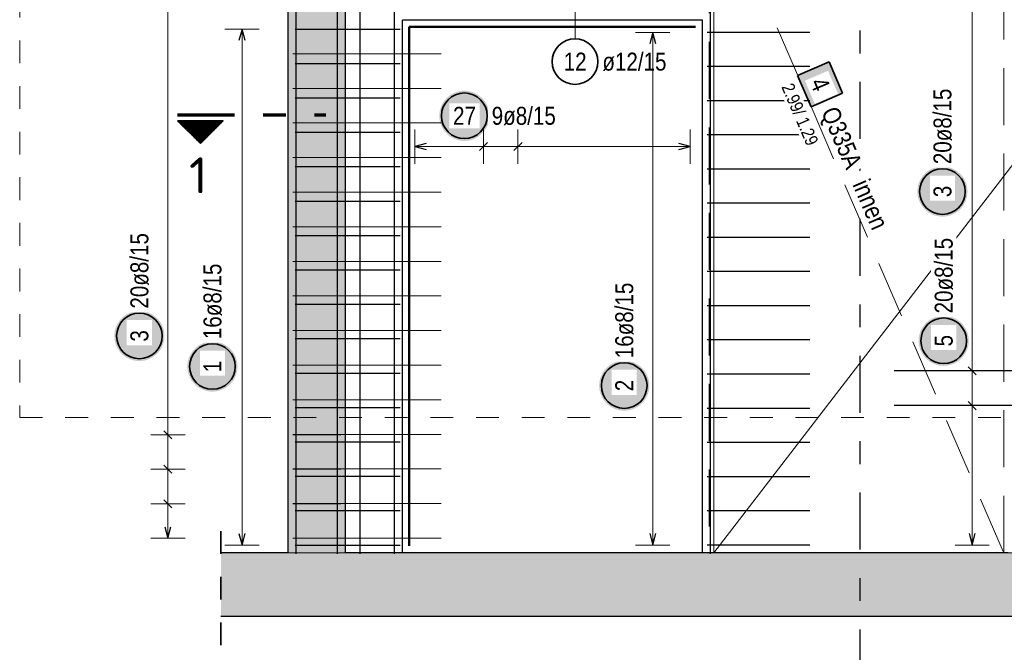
# Model space of a CAD drawing. Header units: millimetres. Extents: x -7.4 to 35.1, y -18.1 to 22.4.
# Tile 26 of 37: x 7.3 to 11.6, y 14.9 to 17.7. Entities that reach past the tile are written whole.
import ezdxf
from ezdxf.enums import TextEntityAlignment as Align

# ---------------------------------------------------------------- set-up
doc = ezdxf.new("R2010")
doc.units = ezdxf.units.MM
doc.linetypes.add('DASHDOTX2', pattern=[2, 1, -0.5, 0, -0.5])
doc.linetypes.add('HIDDEN', pattern=[0.375, 0.25, -0.125])
doc.layers.add('Grundebene', color=7, linetype='Continuous', lineweight=20)
doc.styles.add('Arial Narrow', font='ARIALN.TTF')
doc.styles.add('isocp', font='isocp', dxfattribs={"width": 1.1})
doc.linetypes.add('STRAKON_Linetype_13', pattern='A,15,[130,ltypeshp.shx,S=1.875,R=-30,X=0,Y=0],-1.875,[130,ltypeshp.shx,S=1.875,R=-30,X=0,Y=0]', length=16.875)

msp = doc.modelspace()

# ---------------------------------------------------------------- hatches: boundary and pattern name
at = {"lineweight": 18, "true_color": 0xffffff}
msp.add_hatch(color=7, dxfattribs=at).paths.add_polyline_path([(10.878259, 17.367029), (10.818822, 17.50475), (10.6811, 17.445313), (10.740537, 17.307592)])
at = {"lineweight": 25, "true_color": 0xffffff}
for points in [[(9.330502, 17.267874), (9.330435, 17.271713), (9.330235, 17.275547), (9.3299, 17.279372), (9.329432, 17.283183), (9.328831, 17.286975), (9.328099, 17.290744), (9.327235, 17.294486), (9.326241, 17.298194), (9.325119, 17.301866), (9.323869, 17.305496), (9.322493, 17.309081), (9.320992, 17.312615), (9.31937, 17.316095), (9.317627, 17.319516), (9.315765, 17.322874), (9.313788, 17.326165), (9.311697, 17.329385), (9.309494, 17.33253), (9.307184, 17.335597), (9.304767, 17.338581), (9.302248, 17.341478), (9.29963, 17.344287), (9.296915, 17.347001), (9.294107, 17.34962), (9.291209, 17.352139), (9.288225, 17.354555), (9.285159, 17.356866), (9.282014, 17.359068), (9.278794, 17.361159), (9.275502, 17.363137), (9.272144, 17.364998), (9.268723, 17.366741), (9.265244, 17.368364), (9.261709, 17.369864), (9.258125, 17.37124), (9.254494, 17.37249), (9.250823, 17.373613), (9.247114, 17.374607), (9.243373, 17.37547), (9.239604, 17.376203), (9.235812, 17.376804), (9.232001, 17.377272), (9.228176, 17.377606), (9.224341, 17.377807), (9.220502, 17.377874), (9.216664, 17.377807), (9.212829, 17.377606), (9.209004, 17.377272), (9.205193, 17.376804), (9.201401, 17.376203), (9.197632, 17.37547), (9.193891, 17.374607), (9.190182, 17.373613), (9.186511, 17.37249), (9.18288, 17.37124), (9.179296, 17.369864), (9.175761, 17.368364), (9.172282, 17.366741), (9.168861, 17.364998), (9.165502, 17.363137), (9.162211, 17.361159), (9.158991, 17.359068), (9.155846, 17.356866), (9.15278, 17.354555), (9.149796, 17.352139), (9.146898, 17.34962), (9.14409, 17.347001), (9.141375, 17.344287), (9.138757, 17.341478), (9.136238, 17.338581), (9.133821, 17.335597), (9.131511, 17.33253), (9.129308, 17.329385), (9.127217, 17.326165), (9.12524, 17.322874), (9.123378, 17.319516), (9.121635, 17.316095), (9.120012, 17.312615), (9.118512, 17.309081), (9.117136, 17.305496), (9.115886, 17.301866), (9.114764, 17.298194), (9.11377, 17.294486), (9.112906, 17.290744), (9.112174, 17.286975), (9.111573, 17.283183), (9.111105, 17.279372), (9.11077, 17.275547), (9.11057, 17.271713), (9.110502, 17.267874), (9.11057, 17.264035), (9.11077, 17.260201), (9.111105, 17.256376), (9.111573, 17.252565), (9.112174, 17.248773), (9.112906, 17.245004), (9.11377, 17.241263), (9.114764, 17.237554), (9.115886, 17.233882), (9.117136, 17.230252), (9.118512, 17.226667), (9.120012, 17.223133), (9.121635, 17.219653), (9.123378, 17.216232), (9.12524, 17.212874), (9.127217, 17.209583), (9.129308, 17.206363), (9.131511, 17.203218), (9.133821, 17.200151), (9.136238, 17.197167), (9.138757, 17.19427), (9.141375, 17.191462), (9.14409, 17.188747), (9.146898, 17.186128), (9.149796, 17.183609), (9.15278, 17.181193), (9.155846, 17.178882), (9.158991, 17.17668), (9.162211, 17.174589), (9.165502, 17.172611), (9.168861, 17.17075), (9.172282, 17.169007), (9.175761, 17.167384), (9.179296, 17.165884), (9.18288, 17.164508), (9.186511, 17.163258), (9.190182, 17.162135), (9.193891, 17.161142), (9.197632, 17.160278), (9.201401, 17.159545), (9.205193, 17.158945), (9.209004, 17.158477), (9.212829, 17.158142), (9.216664, 17.157941), (9.220502, 17.157874), (9.224341, 17.157941), (9.228176, 17.158142), (9.232001, 17.158477), (9.235812, 17.158945), (9.239604, 17.159545), (9.243373, 17.160278), (9.247114, 17.161142), (9.250823, 17.162135), (9.254494, 17.163258), (9.258125, 17.164508), (9.261709, 17.165884), (9.265244, 17.167384), (9.268723, 17.169007), (9.272144, 17.17075), (9.275502, 17.172611), (9.278794, 17.174589), (9.282014, 17.17668), (9.285159, 17.178882), (9.288225, 17.181193), (9.291209, 17.183609), (9.294107, 17.186128), (9.296915, 17.188747), (9.29963, 17.191462), (9.302248, 17.19427), (9.304767, 17.197167), (9.307184, 17.200151), (9.309494, 17.203218), (9.311697, 17.206363), (9.313788, 17.209583), (9.315765, 17.212874), (9.317627, 17.216232), (9.31937, 17.219653), (9.320992, 17.223133), (9.322493, 17.226667), (9.323869, 17.230252), (9.325119, 17.233882), (9.326241, 17.237554), (9.327235, 17.241263), (9.328099, 17.245004), (9.328831, 17.248773), (9.329432, 17.252565), (9.3299, 17.256376), (9.330235, 17.260201)], [(11.425697, 16.93591), (11.42563, 16.939749), (11.425429, 16.943583), (11.425094, 16.947408), (11.424626, 16.951219), (11.424026, 16.955011), (11.423293, 16.95878), (11.422429, 16.962521), (11.421436, 16.96623), (11.420313, 16.969902), (11.419063, 16.973532), (11.417687, 16.977117), (11.416187, 16.980651), (11.414564, 16.984131), (11.412821, 16.987552), (11.41096, 16.99091), (11.408982, 16.994201), (11.406891, 16.997421), (11.404689, 17.000566), (11.402378, 17.003633), (11.399962, 17.006617), (11.397443, 17.009514), (11.394824, 17.012322), (11.392109, 17.015037), (11.389301, 17.017656), (11.386404, 17.020175), (11.38342, 17.022591), (11.380353, 17.024902), (11.377208, 17.027104), (11.373988, 17.029195), (11.370697, 17.031173), (11.367339, 17.033034), (11.363918, 17.034777), (11.360438, 17.0364), (11.356904, 17.0379), (11.353319, 17.039276), (11.349689, 17.040526), (11.346017, 17.041649), (11.342308, 17.042643), (11.338567, 17.043506), (11.334798, 17.044239), (11.331006, 17.04484), (11.327195, 17.045307), (11.32337, 17.045642), (11.319536, 17.045843), (11.315697, 17.04591), (11.311858, 17.045843), (11.308024, 17.045642), (11.304199, 17.045307), (11.300388, 17.04484), (11.296596, 17.044239), (11.292827, 17.043506), (11.289086, 17.042643), (11.285377, 17.041649), (11.281705, 17.040526), (11.278075, 17.039276), (11.27449, 17.0379), (11.270956, 17.0364), (11.267476, 17.034777), (11.264055, 17.033034), (11.260697, 17.031173), (11.257406, 17.029195), (11.254186, 17.027104), (11.251041, 17.024902), (11.247974, 17.022591), (11.24499, 17.020175), (11.242093, 17.017656), (11.239285, 17.015037), (11.23657, 17.012322), (11.233951, 17.009514), (11.231432, 17.006617), (11.229016, 17.003633), (11.226705, 17.000566), (11.224503, 16.997421), (11.222412, 16.994201), (11.220434, 16.99091), (11.218573, 16.987552), (11.21683, 16.984131), (11.215207, 16.980651), (11.213707, 16.977117), (11.212331, 16.973532), (11.211081, 16.969902), (11.209958, 16.96623), (11.208964, 16.962521), (11.208101, 16.95878), (11.207368, 16.955011), (11.206767, 16.951219), (11.2063, 16.947408), (11.205965, 16.943583), (11.205764, 16.939749), (11.205697, 16.93591), (11.205764, 16.932071), (11.205965, 16.928237), (11.2063, 16.924412), (11.206767, 16.920601), (11.207368, 16.916809), (11.208101, 16.91304), (11.208964, 16.909299), (11.209958, 16.90559), (11.211081, 16.901918), (11.212331, 16.898288), (11.213707, 16.894703), (11.215207, 16.891169), (11.21683, 16.887689), (11.218573, 16.884268), (11.220434, 16.88091), (11.222412, 16.877619), (11.224503, 16.874399), (11.226705, 16.871254), (11.229016, 16.868187), (11.231432, 16.865203), (11.233951, 16.862306), (11.23657, 16.859498), (11.239285, 16.856783), (11.242093, 16.854164), (11.24499, 16.851645), (11.247974, 16.849229), (11.251041, 16.846918), (11.254186, 16.844716), (11.257406, 16.842625), (11.260697, 16.840647), (11.264055, 16.838786), (11.267476, 16.837043), (11.270956, 16.83542), (11.27449, 16.83392), (11.278075, 16.832544), (11.281705, 16.831294), (11.285377, 16.830171), (11.289086, 16.829178), (11.292827, 16.828314), (11.296596, 16.827581), (11.300388, 16.826981), (11.304199, 16.826513), (11.308024, 16.826178), (11.311858, 16.825977), (11.315697, 16.82591), (11.319536, 16.825977), (11.32337, 16.826178), (11.327195, 16.826513), (11.331006, 16.826981), (11.334798, 16.827581), (11.338567, 16.828314), (11.342308, 16.829178), (11.346017, 16.830171), (11.349689, 16.831294), (11.353319, 16.832544), (11.356904, 16.83392), (11.360438, 16.83542), (11.363918, 16.837043), (11.367339, 16.838786), (11.370697, 16.840647), (11.373988, 16.842625), (11.377208, 16.844716), (11.380353, 16.846918), (11.38342, 16.849229), (11.386404, 16.851645), (11.389301, 16.854164), (11.392109, 16.856783), (11.394824, 16.859498), (11.397443, 16.862306), (11.399962, 16.865203), (11.402378, 16.868187), (11.404689, 16.871254), (11.406891, 16.874399), (11.408982, 16.877619), (11.41096, 16.88091), (11.412821, 16.884268), (11.414564, 16.887689), (11.416187, 16.891169), (11.417687, 16.894703), (11.419063, 16.898288), (11.420313, 16.901918), (11.421436, 16.90559), (11.422429, 16.909299), (11.423293, 16.91304), (11.424026, 16.916809), (11.424626, 16.920601), (11.425094, 16.924412), (11.425429, 16.928237)], [(7.906381, 16.302718), (7.906314, 16.306557), (7.906113, 16.310391), (7.905778, 16.314216), (7.90531, 16.318027), (7.90471, 16.32182), (7.903977, 16.325589), (7.903113, 16.32933), (7.90212, 16.333038), (7.900997, 16.33671), (7.899747, 16.34034), (7.898371, 16.343925), (7.896871, 16.347459), (7.895248, 16.350939), (7.893505, 16.35436), (7.891644, 16.357718), (7.889666, 16.361009), (7.887575, 16.364229), (7.885373, 16.367375), (7.883062, 16.370441), (7.880646, 16.373425), (7.878127, 16.376323), (7.875508, 16.379131), (7.872793, 16.381846), (7.869985, 16.384464), (7.867088, 16.386983), (7.864104, 16.389399), (7.861037, 16.39171), (7.857892, 16.393912), (7.854672, 16.396004), (7.851381, 16.397981), (7.848023, 16.399843), (7.844602, 16.401586), (7.841122, 16.403208), (7.837588, 16.404708), (7.834003, 16.406084), (7.830373, 16.407334), (7.826701, 16.408457), (7.822992, 16.409451), (7.819251, 16.410315), (7.815482, 16.411047), (7.81169, 16.411648), (7.807879, 16.412116), (7.804054, 16.41245), (7.80022, 16.412651), (7.796381, 16.412718), (7.792542, 16.412651), (7.788708, 16.41245), (7.784883, 16.412116), (7.781072, 16.411648), (7.77728, 16.411047), (7.773511, 16.410315), (7.76977, 16.409451), (7.766061, 16.408457), (7.762389, 16.407334), (7.758759, 16.406084), (7.755174, 16.404708), (7.75164, 16.403208), (7.74816, 16.401586), (7.744739, 16.399843), (7.741381, 16.397981), (7.73809, 16.396004), (7.73487, 16.393912), (7.731725, 16.39171), (7.728658, 16.389399), (7.725674, 16.386983), (7.722777, 16.384464), (7.719969, 16.381846), (7.717254, 16.379131), (7.714635, 16.376323), (7.712116, 16.373425), (7.7097, 16.370441), (7.707389, 16.367375), (7.705187, 16.364229), (7.703096, 16.361009), (7.701118, 16.357718), (7.699257, 16.35436), (7.697514, 16.350939), (7.695891, 16.347459), (7.694391, 16.343925), (7.693015, 16.34034), (7.691765, 16.33671), (7.690642, 16.333038), (7.689648, 16.32933), (7.688785, 16.325589), (7.688052, 16.32182), (7.687451, 16.318027), (7.686984, 16.314216), (7.686649, 16.310391), (7.686448, 16.306557), (7.686381, 16.302718), (7.686448, 16.298879), (7.686649, 16.295045), (7.686984, 16.29122), (7.687451, 16.287409), (7.688052, 16.283617), (7.688785, 16.279848), (7.689648, 16.276107), (7.690642, 16.272398), (7.691765, 16.268726), (7.693015, 16.265096), (7.694391, 16.261512), (7.695891, 16.257977), (7.697514, 16.254497), (7.699257, 16.251076), (7.701118, 16.247718), (7.703096, 16.244427), (7.705187, 16.241207), (7.707389, 16.238062), (7.7097, 16.234996), (7.712116, 16.232012), (7.714635, 16.229114), (7.717254, 16.226306), (7.719969, 16.223591), (7.722777, 16.220972), (7.725674, 16.218453), (7.728658, 16.216037), (7.731725, 16.213726), (7.73487, 16.211524), (7.73809, 16.209433), (7.741381, 16.207455), (7.744739, 16.205594), (7.74816, 16.203851), (7.75164, 16.202228), (7.755174, 16.200728), (7.758759, 16.199352), (7.762389, 16.198102), (7.766061, 16.196979), (7.76977, 16.195986), (7.773511, 16.195122), (7.77728, 16.194389), (7.781072, 16.193789), (7.784883, 16.193321), (7.788708, 16.192986), (7.792542, 16.192785), (7.796381, 16.192718), (7.80022, 16.192785), (7.804054, 16.192986), (7.807879, 16.193321), (7.81169, 16.193789), (7.815482, 16.194389), (7.819251, 16.195122), (7.822992, 16.195986), (7.826701, 16.196979), (7.830373, 16.198102), (7.834003, 16.199352), (7.837588, 16.200728), (7.841122, 16.202228), (7.844602, 16.203851), (7.848023, 16.205594), (7.851381, 16.207455), (7.854672, 16.209433), (7.857892, 16.211524), (7.861037, 16.213726), (7.864104, 16.216037), (7.867088, 16.218453), (7.869985, 16.220972), (7.872793, 16.223591), (7.875508, 16.226306), (7.878127, 16.229114), (7.880646, 16.232012), (7.883062, 16.234996), (7.885373, 16.238062), (7.887575, 16.241207), (7.889666, 16.244427), (7.891644, 16.247718), (7.893505, 16.251076), (7.895248, 16.254497), (7.896871, 16.257977), (7.898371, 16.261512), (7.899747, 16.265096), (7.900997, 16.268726), (7.90212, 16.272398), (7.903113, 16.276107), (7.903977, 16.279848), (7.90471, 16.283617), (7.90531, 16.287409), (7.905778, 16.29122), (7.906113, 16.295045)], [(11.431211, 16.281718), (11.431144, 16.285557), (11.430943, 16.289391), (11.430609, 16.293216), (11.430141, 16.297027), (11.42954, 16.30082), (11.428807, 16.304589), (11.427944, 16.30833), (11.42695, 16.312038), (11.425827, 16.31571), (11.424577, 16.31934), (11.423201, 16.322925), (11.421701, 16.326459), (11.420079, 16.329939), (11.418335, 16.33336), (11.416474, 16.336718), (11.414496, 16.340009), (11.412405, 16.343229), (11.410203, 16.346375), (11.407892, 16.349441), (11.405476, 16.352425), (11.402957, 16.355323), (11.400339, 16.358131), (11.397624, 16.360846), (11.394816, 16.363464), (11.391918, 16.365983), (11.388934, 16.368399), (11.385868, 16.37071), (11.382722, 16.372912), (11.379502, 16.375004), (11.376211, 16.376981), (11.372853, 16.378843), (11.369432, 16.380586), (11.365952, 16.382208), (11.362418, 16.383708), (11.358833, 16.385084), (11.355203, 16.386334), (11.351531, 16.387457), (11.347823, 16.388451), (11.344081, 16.389315), (11.340312, 16.390047), (11.33652, 16.390648), (11.332709, 16.391116), (11.328884, 16.39145), (11.32505, 16.391651), (11.321211, 16.391718), (11.317372, 16.391651), (11.313538, 16.39145), (11.309713, 16.391116), (11.305902, 16.390648), (11.30211, 16.390047), (11.298341, 16.389315), (11.2946, 16.388451), (11.290891, 16.387457), (11.287219, 16.386334), (11.283589, 16.385084), (11.280004, 16.383708), (11.27647, 16.382208), (11.27299, 16.380586), (11.269569, 16.378843), (11.266211, 16.376981), (11.26292, 16.375004), (11.2597, 16.372912), (11.256555, 16.37071), (11.253488, 16.368399), (11.250505, 16.365983), (11.247607, 16.363464), (11.244799, 16.360846), (11.242084, 16.358131), (11.239465, 16.355323), (11.236946, 16.352425), (11.23453, 16.349441), (11.232219, 16.346375), (11.230017, 16.343229), (11.227926, 16.340009), (11.225948, 16.336718), (11.224087, 16.33336), (11.222344, 16.329939), (11.220721, 16.326459), (11.219221, 16.322925), (11.217845, 16.31934), (11.216595, 16.31571), (11.215472, 16.312038), (11.214479, 16.30833), (11.213615, 16.304589), (11.212882, 16.30082), (11.212282, 16.297027), (11.211814, 16.293216), (11.211479, 16.289391), (11.211278, 16.285557), (11.211211, 16.281718), (11.211278, 16.277879), (11.211479, 16.274045), (11.211814, 16.27022), (11.212282, 16.266409), (11.212882, 16.262617), (11.213615, 16.258848), (11.214479, 16.255107), (11.215472, 16.251398), (11.216595, 16.247726), (11.217845, 16.244096), (11.219221, 16.240512), (11.220721, 16.236977), (11.222344, 16.233497), (11.224087, 16.230076), (11.225948, 16.226718), (11.227926, 16.223427), (11.230017, 16.220207), (11.232219, 16.217062), (11.23453, 16.213996), (11.236946, 16.211012), (11.239465, 16.208114), (11.242084, 16.205306), (11.244799, 16.202591), (11.247607, 16.199972), (11.250505, 16.197453), (11.253488, 16.195037), (11.256555, 16.192726), (11.2597, 16.190524), (11.26292, 16.188433), (11.266211, 16.186455), (11.269569, 16.184594), (11.27299, 16.182851), (11.27647, 16.181228), (11.280004, 16.179728), (11.283589, 16.178352), (11.287219, 16.177102), (11.290891, 16.175979), (11.2946, 16.174986), (11.298341, 16.174122), (11.30211, 16.173389), (11.305902, 16.172789), (11.309713, 16.172321), (11.313538, 16.171986), (11.317372, 16.171785), (11.321211, 16.171718), (11.32505, 16.171785), (11.328884, 16.171986), (11.332709, 16.172321), (11.33652, 16.172789), (11.340312, 16.173389), (11.344081, 16.174122), (11.347823, 16.174986), (11.351531, 16.175979), (11.355203, 16.177102), (11.358833, 16.178352), (11.362418, 16.179728), (11.365952, 16.181228), (11.369432, 16.182851), (11.372853, 16.184594), (11.376211, 16.186455), (11.379502, 16.188433), (11.382722, 16.190524), (11.385868, 16.192726), (11.388934, 16.195037), (11.391918, 16.197453), (11.394816, 16.199972), (11.397624, 16.202591), (11.400339, 16.205306), (11.402957, 16.208114), (11.405476, 16.211012), (11.407892, 16.213996), (11.410203, 16.217062), (11.412405, 16.220207), (11.414496, 16.223427), (11.416474, 16.226718), (11.418335, 16.230076), (11.420079, 16.233497), (11.421701, 16.236977), (11.423201, 16.240512), (11.424577, 16.244096), (11.425827, 16.247726), (11.42695, 16.251398), (11.427944, 16.255107), (11.428807, 16.258848), (11.42954, 16.262617), (11.430141, 16.266409), (11.430609, 16.27022), (11.430943, 16.274045)], [(8.226489, 16.168838), (8.226422, 16.172677), (8.226221, 16.176511), (8.225886, 16.180336), (8.225419, 16.184147), (8.224818, 16.187939), (8.224085, 16.191708), (8.223222, 16.19545), (8.222228, 16.199158), (8.221105, 16.20283), (8.219855, 16.20646), (8.218479, 16.210045), (8.216979, 16.213579), (8.215356, 16.217059), (8.213613, 16.22048), (8.211752, 16.223838), (8.209774, 16.227129), (8.207683, 16.230349), (8.205481, 16.233495), (8.20317, 16.236561), (8.200754, 16.239545), (8.198235, 16.242443), (8.195616, 16.245251), (8.192901, 16.247966), (8.190093, 16.250584), (8.187196, 16.253103), (8.184212, 16.255519), (8.181145, 16.25783), (8.178, 16.260032), (8.17478, 16.262123), (8.171489, 16.264101), (8.168131, 16.265962), (8.16471, 16.267706), (8.16123, 16.269328), (8.157696, 16.270828), (8.154111, 16.272204), (8.150481, 16.273454), (8.146809, 16.274577), (8.1431, 16.275571), (8.139359, 16.276434), (8.13559, 16.277167), (8.131798, 16.277768), (8.127987, 16.278236), (8.124162, 16.27857), (8.120328, 16.278771), (8.116489, 16.278838), (8.11265, 16.278771), (8.108816, 16.27857), (8.104991, 16.278236), (8.10118, 16.277768), (8.097388, 16.277167), (8.093619, 16.276434), (8.089878, 16.275571), (8.086169, 16.274577), (8.082497, 16.273454), (8.078867, 16.272204), (8.075282, 16.270828), (8.071748, 16.269328), (8.068268, 16.267706), (8.064847, 16.265962), (8.061489, 16.264101), (8.058198, 16.262123), (8.054978, 16.260032), (8.051833, 16.25783), (8.048766, 16.255519), (8.045782, 16.253103), (8.042885, 16.250584), (8.040077, 16.247966), (8.037362, 16.245251), (8.034743, 16.242443), (8.032224, 16.239545), (8.029808, 16.236561), (8.027497, 16.233495), (8.025295, 16.230349), (8.023204, 16.227129), (8.021226, 16.223838), (8.019365, 16.22048), (8.017622, 16.217059), (8.015999, 16.213579), (8.014499, 16.210045), (8.013123, 16.20646), (8.011873, 16.20283), (8.01075, 16.199158), (8.009756, 16.19545), (8.008893, 16.191708), (8.00816, 16.187939), (8.00756, 16.184147), (8.007092, 16.180336), (8.006757, 16.176511), (8.006556, 16.172677), (8.006489, 16.168838), (8.006556, 16.164999), (8.006757, 16.161165), (8.007092, 16.15734), (8.00756, 16.153529), (8.00816, 16.149737), (8.008893, 16.145968), (8.009756, 16.142227), (8.01075, 16.138518), (8.011873, 16.134846), (8.013123, 16.131216), (8.014499, 16.127631), (8.015999, 16.124097), (8.017622, 16.120617), (8.019365, 16.117196), (8.021226, 16.113838), (8.023204, 16.110547), (8.025295, 16.107327), (8.027497, 16.104182), (8.029808, 16.101115), (8.032224, 16.098132), (8.034743, 16.095234), (8.037362, 16.092426), (8.040077, 16.089711), (8.042885, 16.087092), (8.045782, 16.084573), (8.048766, 16.082157), (8.051833, 16.079846), (8.054978, 16.077644), (8.058198, 16.075553), (8.061489, 16.073575), (8.064847, 16.071714), (8.068268, 16.069971), (8.071748, 16.068348), (8.075282, 16.066848), (8.078867, 16.065472), (8.082497, 16.064222), (8.086169, 16.063099), (8.089878, 16.062106), (8.093619, 16.061242), (8.097388, 16.060509), (8.10118, 16.059909), (8.104991, 16.059441), (8.108816, 16.059106), (8.11265, 16.058905), (8.116489, 16.058838), (8.120328, 16.058905), (8.124162, 16.059106), (8.127987, 16.059441), (8.131798, 16.059909), (8.13559, 16.060509), (8.139359, 16.061242), (8.1431, 16.062106), (8.146809, 16.063099), (8.150481, 16.064222), (8.154111, 16.065472), (8.157696, 16.066848), (8.16123, 16.068348), (8.16471, 16.069971), (8.168131, 16.071714), (8.171489, 16.073575), (8.17478, 16.075553), (8.178, 16.077644), (8.181145, 16.079846), (8.184212, 16.082157), (8.187196, 16.084573), (8.190093, 16.087092), (8.192901, 16.089711), (8.195616, 16.092426), (8.198235, 16.095234), (8.200754, 16.098132), (8.20317, 16.101115), (8.205481, 16.104182), (8.207683, 16.107327), (8.209774, 16.110547), (8.211752, 16.113838), (8.213613, 16.117196), (8.215356, 16.120617), (8.216979, 16.124097), (8.218479, 16.127631), (8.219855, 16.131216), (8.221105, 16.134846), (8.222228, 16.138518), (8.223222, 16.142227), (8.224085, 16.145968), (8.224818, 16.149737), (8.225419, 16.153529), (8.225886, 16.15734), (8.226221, 16.161165)], [(10.031211, 16.085218), (10.031144, 16.089057), (10.030943, 16.092892), (10.030609, 16.096717), (10.030141, 16.100527), (10.02954, 16.10432), (10.028807, 16.108089), (10.027944, 16.11183), (10.02695, 16.115538), (10.025827, 16.11921), (10.024577, 16.122841), (10.023201, 16.126425), (10.021701, 16.129959), (10.020079, 16.133439), (10.018335, 16.13686), (10.016474, 16.140218), (10.014496, 16.14351), (10.012405, 16.14673), (10.010203, 16.149875), (10.007892, 16.152941), (10.005476, 16.155925), (10.002957, 16.158823), (10.000339, 16.161631), (9.997624, 16.164346), (9.994816, 16.166964), (9.991918, 16.169483), (9.988934, 16.1719), (9.985868, 16.17421), (9.982722, 16.176413), (9.979502, 16.178504), (9.976211, 16.180481), (9.972853, 16.182343), (9.969432, 16.184086), (9.965952, 16.185708), (9.962418, 16.187209), (9.958833, 16.188585), (9.955203, 16.189835), (9.951531, 16.190957), (9.947823, 16.191951), (9.944081, 16.192815), (9.940312, 16.193547), (9.93652, 16.194148), (9.932709, 16.194616), (9.928884, 16.19495), (9.92505, 16.195151), (9.921211, 16.195218), (9.917372, 16.195151), (9.913538, 16.19495), (9.909713, 16.194616), (9.905902, 16.194148), (9.90211, 16.193547), (9.898341, 16.192815), (9.8946, 16.191951), (9.890891, 16.190957), (9.887219, 16.189835), (9.883589, 16.188585), (9.880004, 16.187209), (9.87647, 16.185708), (9.87299, 16.184086), (9.869569, 16.182343), (9.866211, 16.180481), (9.86292, 16.178504), (9.8597, 16.176413), (9.856555, 16.17421), (9.853488, 16.1719), (9.850505, 16.169483), (9.847607, 16.166964), (9.844799, 16.164346), (9.842084, 16.161631), (9.839465, 16.158823), (9.836946, 16.155925), (9.83453, 16.152941), (9.832219, 16.149875), (9.830017, 16.14673), (9.827926, 16.14351), (9.825948, 16.140218), (9.824087, 16.13686), (9.822344, 16.133439), (9.820721, 16.129959), (9.819221, 16.126425), (9.817845, 16.122841), (9.816595, 16.11921), (9.815472, 16.115538), (9.814479, 16.11183), (9.813615, 16.108089), (9.812882, 16.10432), (9.812282, 16.100527), (9.811814, 16.096717), (9.811479, 16.092892), (9.811278, 16.089057), (9.811211, 16.085218), (9.811278, 16.081379), (9.811479, 16.077545), (9.811814, 16.07372), (9.812282, 16.069909), (9.812882, 16.066117), (9.813615, 16.062348), (9.814479, 16.058607), (9.815472, 16.054898), (9.816595, 16.051227), (9.817845, 16.047596), (9.819221, 16.044012), (9.820721, 16.040477), (9.822344, 16.036998), (9.824087, 16.033577), (9.825948, 16.030218), (9.827926, 16.026927), (9.830017, 16.023707), (9.832219, 16.020562), (9.83453, 16.017496), (9.836946, 16.014512), (9.839465, 16.011614), (9.842084, 16.008806), (9.844799, 16.006091), (9.847607, 16.003472), (9.850505, 16.000953), (9.853488, 15.998537), (9.856555, 15.996227), (9.8597, 15.994024), (9.86292, 15.991933), (9.866211, 15.989956), (9.869569, 15.988094), (9.87299, 15.986351), (9.87647, 15.984728), (9.880004, 15.983228), (9.883589, 15.981852), (9.887219, 15.980602), (9.890891, 15.97948), (9.8946, 15.978486), (9.898341, 15.977622), (9.90211, 15.97689), (9.905902, 15.976289), (9.909713, 15.975821), (9.913538, 15.975486), (9.917372, 15.975285), (9.921211, 15.975218), (9.92505, 15.975285), (9.928884, 15.975486), (9.932709, 15.975821), (9.93652, 15.976289), (9.940312, 15.97689), (9.944081, 15.977622), (9.947823, 15.978486), (9.951531, 15.97948), (9.955203, 15.980602), (9.958833, 15.981852), (9.962418, 15.983228), (9.965952, 15.984728), (9.969432, 15.986351), (9.972853, 15.988094), (9.976211, 15.989956), (9.979502, 15.991933), (9.982722, 15.994024), (9.985868, 15.996227), (9.988934, 15.998537), (9.991918, 16.000953), (9.994816, 16.003472), (9.997624, 16.006091), (10.000339, 16.008806), (10.002957, 16.011614), (10.005476, 16.014512), (10.007892, 16.017496), (10.010203, 16.020562), (10.012405, 16.023707), (10.014496, 16.026927), (10.016474, 16.030218), (10.018335, 16.033577), (10.020079, 16.036998), (10.021701, 16.040477), (10.023201, 16.044012), (10.024577, 16.047596), (10.025827, 16.051227), (10.02695, 16.054898), (10.027944, 16.058607), (10.028807, 16.062348), (10.02954, 16.066117), (10.030141, 16.069909), (10.030609, 16.07372), (10.030943, 16.077545)]]:
    msp.add_hatch(color=7, dxfattribs=at).paths.add_polyline_path(points)
at = {"lineweight": 50}
h = msp.add_hatch(dxfattribs=at)
h.set_pattern_fill('Mau', color=4, scale=0.01, angle=270, style=0, pattern_type=2)
h.set_pattern_definition([(270, (0, 0), (0.01, -2e-18), [])])
h.paths.add_polyline_path([(8.163783, 17.246452), (7.963783, 17.246452), (8.063783, 17.146452)])
at = {"layer": 'Grundebene', "lineweight": 13, "true_color": 0xd7ffd7}
for points in [[(8.698975, 15.352313), (8.698975, 18.352313), (8.448975, 18.352313), (8.448975, 15.352313)], [(8.153892, 15.072307), (11.854383, 15.072307), (11.854383, 15.352313), (8.153892, 15.352313)]]:
    msp.add_hatch(color=254, dxfattribs=at).paths.add_polyline_path(points)

# ---------------------------------------------------------------- linework, layer by layer
at = {"color": 3, "linetype": 'Continuous', "lineweight": 25}
for p, q in [((8.483975, 15.348339), (8.483975, 19.188339)), ((8.483975, 15.348339), (8.483975, 19.188339)), ((8.663975, 15.348339), (8.663975, 19.188339)), ((8.663975, 15.348339), (8.663975, 19.188339)), ((8.763975, 15.348339), (8.763975, 19.188339)), ((8.763975, 15.348339), (8.763975, 19.188339)), ((8.913975, 15.348339), (8.913975, 19.188339)), ((8.913975, 15.348339), (8.913975, 19.188339)), ((10.298975, 15.348339), (10.298975, 19.188339)), ((10.263975, 17.687313), (8.948975, 17.687313)), ((8.948975, 15.352313), (8.948975, 17.687313)), ((10.263975, 15.352313), (10.263975, 17.687313)), ((8.246211, 17.648313), (8.232814, 17.598313)), ((8.259609, 17.598313), (8.246211, 17.648313)), ((8.478975, 17.648313), (8.938975, 17.648313)), ((10.046211, 17.633311), (10.032814, 17.583311)), ((10.059609, 17.583311), (10.046211, 17.633311)), ((10.733975, 17.633311), (10.283975, 17.633311)), ((8.478975, 17.497513), (8.938975, 17.497513)), ((10.733975, 17.483511), (10.283975, 17.483511)), ((8.478975, 17.346713), (8.938975, 17.346713)), ((10.733975, 17.333711), (10.283975, 17.333711)), ((8.478975, 17.195913), (8.938975, 17.195913)), ((10.733975, 17.183911), (10.283975, 17.183911)), ((9.052975, 17.14627), (9.002975, 17.132872)), ((9.002975, 17.132872), (9.052975, 17.119475)), ((9.322402, 17.15055), (9.287047, 17.115195)), ((9.473277, 17.15055), (9.437922, 17.115195)), ((10.209974, 17.132872), (10.159974, 17.14627)), ((10.159974, 17.119475), (10.209974, 17.132872)), ((8.478975, 17.045113), (8.938975, 17.045113)), ((10.733975, 17.034111), (10.283975, 17.034111)), ((8.478975, 16.894313), (8.938975, 16.894313)), ((10.733975, 16.884312), (10.283975, 16.884312)), ((8.478975, 16.743513), (8.938975, 16.743513)), ((10.733975, 16.734512), (10.283975, 16.734512)), ((8.478975, 16.592713), (8.938975, 16.592713)), ((10.733975, 16.584712), (10.283975, 16.584712)), ((8.478975, 16.441913), (8.938975, 16.441913)), ((10.733975, 16.434912), (10.283975, 16.434912)), ((8.478975, 16.291113), (8.938975, 16.291113)), ((10.733975, 16.285112), (10.283975, 16.285112)), ((8.478975, 16.140314), (8.938975, 16.140314)), ((12.354383, 16.149996), (11.104383, 16.149996)), ((11.428534, 16.167674), (11.463889, 16.132319)), ((10.733975, 16.135312), (10.283975, 16.135312)), ((11.428534, 16.014937), (11.463889, 15.979582)), ((8.478975, 15.989514), (8.938975, 15.989514)), ((10.733975, 15.985512), (10.283975, 15.985512)), ((12.354383, 15.99726), (11.104383, 15.99726)), ((7.903703, 15.887464), (7.939059, 15.852108)), ((8.678975, 15.869786), (8.468975, 15.869786)), ((8.478975, 15.838714), (8.938975, 15.838714)), ((10.733975, 15.835712), (10.283975, 15.835712)), ((7.903703, 15.736306), (7.939059, 15.700951)), ((8.678975, 15.718628), (8.468975, 15.718628)), ((8.478975, 15.687914), (8.938975, 15.687914)), ((10.733975, 15.685912), (10.283975, 15.685912)), ((7.903703, 15.585148), (7.939059, 15.549793)), ((8.678975, 15.56747), (8.468975, 15.56747)), ((8.478975, 15.537114), (8.938975, 15.537114)), ((10.733975, 15.536112), (10.283975, 15.536112)), ((7.907984, 15.466313), (7.921381, 15.416313)), ((7.921381, 15.416313), (7.934778, 15.466313)), ((8.232814, 15.436314), (8.246211, 15.386314)), ((8.246211, 15.386314), (8.259609, 15.436314)), ((10.032814, 15.436313), (10.046211, 15.386313)), ((10.046211, 15.386313), (10.059609, 15.436313)), ((11.432814, 15.436313), (11.446211, 15.386313)), ((11.446211, 15.386313), (11.459609, 15.436313)), ((8.478975, 15.386314), (8.938975, 15.386314)), ((10.733975, 15.386313), (10.283975, 15.386313))]:
    msp.add_line(p, q, dxfattribs=at)
at = {"color": 5, "linetype": 'HIDDEN', "lineweight": 18}
for p, q in [((10.293978, 18.342313), (10.293978, 15.352314)), ((10.293978, 18.342313), (11.584384, 15.352314)), ((11.584384, 15.352314), (11.584384, 18.342313)), ((10.293978, 15.352314), (11.584384, 15.352314)), ((11.584384, 15.352314), (11.584384, 15.352314))]:
    msp.add_line(p, q, dxfattribs=at)
at = {"color": 7, "linetype": 'Continuous', "lineweight": 18}
for p, q in [((10.313978, 18.342308), (10.313978, 15.352313)), ((12.613975, 18.342308), (10.313978, 15.352313)), ((10.313978, 15.352313), (12.613975, 15.352313))]:
    msp.add_line(p, q, dxfattribs=at)
at = {"color": 5, "linetype": 'Continuous', "lineweight": 18}
for p, q in [((7.921381, 15.416313), (7.921381, 18.288311)), ((11.446211, 15.386313), (11.446211, 18.288311)), ((9.70547, 17.605454), (9.70547, 17.747313)), ((8.321211, 17.648313), (8.171211, 17.648313)), ((8.246211, 17.648313), (8.246211, 15.386314)), ((10.121211, 17.633311), (9.971211, 17.633311)), ((10.046211, 15.386313), (10.046211, 17.633311)), ((9.002975, 17.207872), (9.002975, 17.057872)), ((9.304725, 17.207872), (9.304725, 17.057872)), ((9.4556, 17.207872), (9.4556, 17.057872)), ((10.209974, 17.057872), (10.209974, 17.207872)), ((9.002975, 17.132872), (10.209974, 17.132872)), ((11.371211, 16.149996), (11.521211, 16.149996)), ((11.371211, 15.99726), (11.521211, 15.99726)), ((7.846381, 15.869786), (7.996381, 15.869786)), ((7.846381, 15.718628), (7.996381, 15.718628)), ((7.846381, 15.56747), (7.996381, 15.56747)), ((7.846381, 15.416313), (7.996381, 15.416313)), ((8.171211, 15.386314), (8.321211, 15.386314)), ((9.971211, 15.386313), (10.121211, 15.386313)), ((11.371211, 15.386313), (11.521211, 15.386313))]:
    msp.add_line(p, q, dxfattribs=at)
at = {"color": 9, "linetype": 'HIDDEN', "lineweight": 0, "ltscale": 0.25}
for p, q in [((7.271863, 17.998328), (7.271863, 15.945158)), ((7.271863, 15.945158), (25.882962, 15.945158))]:
    msp.add_line(p, q, dxfattribs=at)
at = {"color": 2, "linetype": 'Continuous', "lineweight": 35}
for p, q in [((10.818822, 17.50475), (10.6811, 17.445313)), ((10.878259, 17.367029), (10.818822, 17.50475)), ((10.6811, 17.445313), (10.740537, 17.307592)), ((10.740537, 17.307592), (10.878259, 17.367029)), ((7.963783, 17.246452), (8.163783, 17.246452)), ((7.963783, 17.246452), (8.063783, 17.146452)), ((8.063783, 17.146452), (8.163783, 17.246452))]:
    msp.add_line(p, q, dxfattribs=at)
at = {"color": 1, "linetype": 'DASHDOTX2', "lineweight": 70, "ltscale": 0.25}
msp.add_line((7.963783, 17.271452), (8.613783, 17.271452), dxfattribs=at)
at = {"color": 2, "linetype": 'HIDDEN', "lineweight": 35, "ltscale": 0.25}
msp.add_line((8.153892, 14.947313), (8.153892, 15.477313), dxfattribs=at)
at = {"color": 6, "linetype": 'STRAKON_Linetype_13', "lineweight": 13, "ltscale": 0.01}
msp.add_line((8.448975, 15.352313), (8.698975, 15.352313), dxfattribs=at)
at = {"color": 2, "linetype": 'Continuous', "lineweight": 35}
for centre in [(9.70547, 17.505454), (9.220502, 17.267874), (11.315697, 16.93591), (7.796381, 16.302718), (11.321211, 16.281718), (8.116489, 16.168838), (9.921211, 16.085218)]:
    msp.add_circle(centre, 0.1, dxfattribs=at)
at = {"layer": 'Grundebene', "color": 3, "linetype": 'DASHDOTX2', "lineweight": 25, "ltscale": 0.25}
msp.add_line((10.954371, 19.816263), (10.954371, 14.026578), dxfattribs=at)
at = {"layer": 'Grundebene', "color": 3, "linetype": 'Continuous', "lineweight": 25}
for p, q in [((8.448975, 15.352313), (8.448975, 18.352313)), ((8.698975, 15.352313), (8.698975, 18.352313)), ((8.448975, 15.352313), (8.153892, 15.352313)), ((11.604383, 15.352313), (8.698975, 15.352313)), ((11.854383, 15.072307), (8.153892, 15.072307))]:
    msp.add_line(p, q, dxfattribs=at)
at = {"layer": 'Grundebene', "color": 4, "linetype": 'Continuous', "lineweight": 50}
for p in [(10.233975, 17.657313), (8.978975, 15.382313)]:
    msp.add_line(p, (8.978975, 17.657313), dxfattribs=at)
at = {"layer": 'Grundebene', "color": 9, "linetype": 'Continuous', "lineweight": 0}
for p, q in [((8.468975, 17.53989), (9.118975, 17.53989)), ((8.468975, 17.388206), (9.118975, 17.388206)), ((8.468975, 17.236522), (9.118975, 17.236522)), ((8.468975, 17.084838), (9.118975, 17.084838)), ((8.468975, 16.933154), (9.118975, 16.933154)), ((8.468975, 16.78147), (9.118975, 16.78147)), ((8.468975, 16.629785), (9.118975, 16.629785)), ((8.468975, 16.478101), (9.118975, 16.478101)), ((8.468975, 16.326417), (9.118975, 16.326417)), ((8.468975, 16.174733), (9.118975, 16.174733)), ((8.468975, 16.023049), (9.118975, 16.023049)), ((8.468975, 15.871365), (9.118975, 15.871365)), ((8.468975, 15.719681), (9.118975, 15.719681)), ((8.468975, 15.567997), (9.118975, 15.567997)), ((8.468975, 15.416313), (9.118975, 15.416313))]:
    msp.add_line(p, q, dxfattribs=at)

# ---------------------------------------------------------------- texts
at = {"color": 2, "lineweight": 35, "style": 'isocp', "width": 1.15}
msp.add_text('1', height=0.1575, dxfattribs=at).set_placement((8.054656, 16.928252), align=Align.CENTER)
at = {"color": 2, "lineweight": 35, "char_height": 0.07875, "attachment_point": 1, "line_spacing_factor": 0.9, "style": 'Arial Narrow'}
for s, insert in [('12', (9.655858, 17.544829)), ('ø12/15', (9.82547, 17.544829))]:
    msp.add_mtext(s, dxfattribs=dict(at, insert=insert))

# ---------------------------------------------------------------- next in the draw order: texts
at = {"color": 2, "lineweight": 35, "char_height": 0.07875, "attachment_point": 1, "line_spacing_factor": 0.9, "style": 'Arial Narrow', "bg_fill": 3, "box_fill_scale": 1.2, "bg_fill_color": 256, "bg_fill_true_color": 13158600, "bg_fill_transparency": 0}
for s, insert, rotation in [('20ø8/15', (11.276322, 17.05591), 90), ('4', (10.806002, 17.444549), 293.343771), ('Q335A', (10.855245, 17.316253), 293.343771), ('3', (11.276322, 16.911104), 90), ('20ø8/15', (7.757006, 16.422718), 90), ('20ø8/15', (11.281836, 16.401718), 90), ('16ø8/15', (8.077114, 16.288838), 90), ('16ø8/15', (9.881836, 16.205218), 90), ('3', (7.757006, 16.277912), 90), ('5', (11.281836, 16.256912), 90), ('1', (8.077114, 16.144032), 90), ('2', (9.881836, 16.060412), 90)]:
    msp.add_mtext(s, dxfattribs=dict(at, insert=insert, rotation=rotation))
for s, insert in [('27', (9.17089, 17.307249)), ('9ø8/15', (9.340502, 17.307249))]:
    msp.add_mtext(s, dxfattribs=dict(at, insert=insert))

# ---------------------------------------------------------------- next in the draw order: texts
at = {"color": 2, "lineweight": 35, "insert": (10.653556, 17.433426), "char_height": 0.05625, "attachment_point": 1, "rotation": 293.343771, "line_spacing_factor": 0.9, "style": 'Arial Narrow', "bg_fill": 3, "box_fill_scale": 1.2, "bg_fill_color": 256, "bg_fill_true_color": 13158600, "bg_fill_transparency": 0}
msp.add_mtext(' 2.99/ 1.29', dxfattribs=at)
at = {"color": 3, "lineweight": 25, "insert": (10.983599, 17.021997), "char_height": 0.08, "attachment_point": 1, "rotation": 293.343771, "line_spacing_factor": 0.9, "style": 'Arial Narrow', "bg_fill": 3, "box_fill_scale": 1.2, "bg_fill_color": 256, "bg_fill_true_color": 13158600, "bg_fill_transparency": 0}
msp.add_mtext(' innen', dxfattribs=at)

doc.saveas('drawing.dxf')
